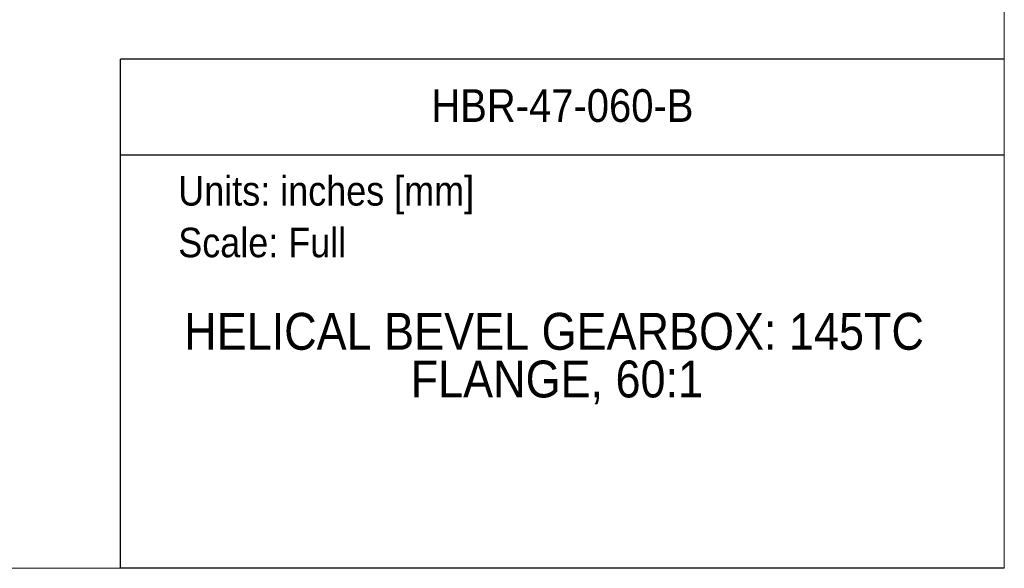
# Model space of a CAD drawing. Header units: inches. Extents: x 0 to 68, y 0 to 44.
# Tile 3 of 21: x 47.9 to 68, y 0 to 11.2. Entities that reach past the tile are written whole.
import ezdxf
from ezdxf.enums import TextEntityAlignment as Align

# ---------------------------------------------------------------- set-up
doc = ezdxf.new("R2010")
doc.units = ezdxf.units.IN
doc.header["$LTSCALE"] = 4
doc.header["$MEASUREMENT"] = 0
doc.linetypes.add('SLD-Solid', pattern=[0])
doc.layers.add('SLD-DEFPOINTS', color=7, linetype='Continuous')
doc.layers.add('TEXT', color=140, linetype='SLD-Solid', lineweight=25)
doc.styles.add('SLDTEXTSTYLE0', font='GOTHIC.TTF', dxfattribs={"width": 0.913})

# ---------------------------------------------------------------- blocks, each defined once
blk = doc.blocks.new('Block1')
at = {"color": 140, "linetype": 'SLD-Solid', "lineweight": 18}
blk.add_line((68, 0), (68, 10.356), dxfattribs=at)
at = {"layer": 'TEXT'}
for p, q in [((68, 10.356), (50, 10.356)), ((50, 0), (50, 10.356)), ((50, 8.409), (68, 8.409)), ((68, 0), (50, 0))]:
    blk.add_line(p, q, dxfattribs=at)
at = {"layer": 'TEXT', "char_height": 0.6, "attachment_point": 1, "style": 'SLDTEXTSTYLE0'}
for s, insert in [('Units: inches [mm]', (51.179, 7.979)), ('Scale: Full', (51.179, 6.928))]:
    blk.add_mtext(s, dxfattribs=dict(at, insert=insert))
at = {"layer": 'TEXT', "color": 140, "style": 'SLDTEXTSTYLE0', "width": 0.913}
for tag, height, p in [('AUTOATTR0', 0.667, (56.332, 8.881)), ('AUTOATTR1_0', 0.75, (51.3, 4.221)), ('AUTOATTR1_1', 0.75, (55.911, 3.251))]:
    blk.add_attdef(tag, text='', height=height, dxfattribs=at).set_placement(p, align=Align.BOTTOM_LEFT)
blk = doc.blocks.new('Block2')
at = {"color": 7, "linetype": 'SLD-Solid', "lineweight": 18}
for q in [(68, 44), (0, 0)]:
    blk.add_line((68, 0), q, dxfattribs=at)

msp = doc.modelspace()

# ---------------------------------------------------------------- block references
at = {"layer": 'SLD-DEFPOINTS'}
msp.add_blockref('Block2', (0, 0), dxfattribs=at)
ref = msp.add_blockref('Block1', (0, 0), dxfattribs=at)
ref.add_attrib('AUTOATTR0', 'HBR-47-060-B', dxfattribs={"layer": 'TEXT', "height": 0.66667, "style": 'SLDTEXTSTYLE0', "width": 0.913}).set_placement((56.332, 8.881), align=Align.BOTTOM_LEFT)
ref.add_attrib('AUTOATTR1_0', 'HELICAL BEVEL GEARBOX: 145TC ', dxfattribs={"layer": 'TEXT', "height": 0.75, "style": 'SLDTEXTSTYLE0', "width": 0.913}).set_placement((51.3, 4.221), align=Align.BOTTOM_LEFT)
ref.add_attrib('AUTOATTR1_1', 'FLANGE, 60:1', dxfattribs={"layer": 'TEXT', "height": 0.75, "style": 'SLDTEXTSTYLE0', "width": 0.913}).set_placement((55.911, 3.251), align=Align.BOTTOM_LEFT)

doc.saveas('drawing.dxf')
